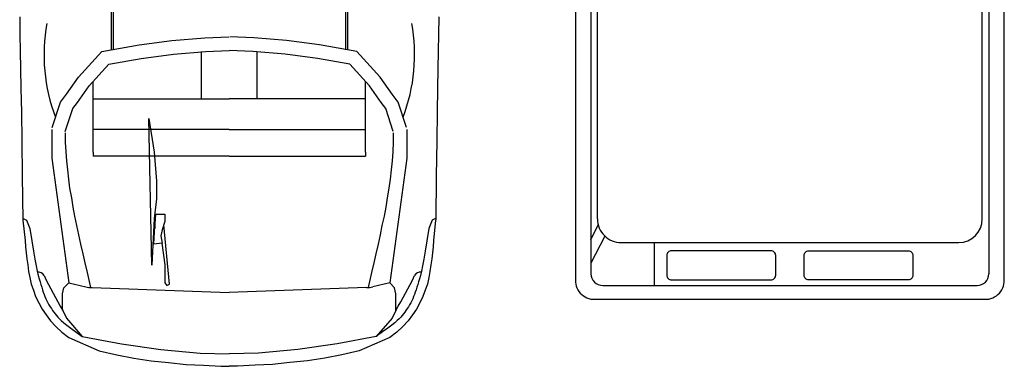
# Model space of a CAD drawing. Extents: x 0 to 17.9, y -16 to 0.
# Tile 2 of 4: x 6.1 to 10.3, y -15.8 to -14.3. Entities that reach past the tile are written whole.
import ezdxf

# ---------------------------------------------------------------- set-up
doc = ezdxf.new("R2010")
doc.units = 0
doc.header["$MEASUREMENT"] = 0
doc.layers.get('0').update_dxf_attribs({"linetype": 'CONTINUOUS'})

# ---------------------------------------------------------------- blocks, each defined once
blk = doc.blocks.new('A$C7FEA3C13')
for p, q in [((1.6869, 8.6036), (4.1391, 8.6036)), ((3.9064, 8.5757), (2.0459, 8.5757)), ((4.1891, 6.9644), (4.1891, 8.5536)), ((4.0064, 7.0423), (4.0064, 8.4757)), ((3.9064, 6.9423), (2.0459, 6.9423)), ((1.6869, 6.9144), (4.1391, 6.9144)), ((3.0477, 6.269), (3.1223, 6.2678)), ((3.1223, 6.2678), (3.1936, 6.2665)), ((3.1936, 6.2665), (3.2682, 6.2651)), ((3.2682, 6.2651), (3.3522, 6.2635)), ((3.3522, 6.2635), (3.4521, 6.2618)), ((3.4521, 6.2618), (3.574, 6.26)), ((3.574, 6.26), (3.7243, 6.258)), ((3.7243, 6.258), (3.9093, 6.2559)), ((3.9463, 6.2256), (3.9991, 6.2177)), ((3.9991, 6.2177), (4.0424, 6.2108)), ((4.0424, 6.2108), (4.0774, 6.2047)), ((4.0774, 6.2047), (4.1056, 6.1993)), ((4.1056, 6.1993), (4.128, 6.1945)), ((4.128, 6.1945), (4.1459, 6.1902)), ((4.1459, 6.1902), (4.1606, 6.1863)), ((4.1606, 6.1863), (4.1734, 6.1827)), ((4.1734, 6.1827), (4.1852, 6.1791)), ((4.1852, 6.1791), (4.1964, 6.1757)), ((4.1964, 6.1757), (4.207, 6.1723)), ((4.207, 6.1723), (4.217, 6.1689)), ((4.217, 6.1689), (4.2267, 6.1654)), ((4.2267, 6.1654), (4.236, 6.1617)), ((4.236, 6.1617), (4.2449, 6.1578)), ((4.2449, 6.1578), (4.2537, 6.1537)), ((4.2537, 6.1537), (4.2623, 6.1493)), ((4.2623, 6.1493), (4.2707, 6.1446)), ((4.2707, 6.1446), (4.2789, 6.1397)), ((4.2789, 6.1397), (4.2869, 6.1345)), ((4.2869, 6.1345), (4.2947, 6.1292)), ((4.2947, 6.1292), (4.3022, 6.1238)), ((4.3022, 6.1238), (4.3095, 6.1183)), ((4.3095, 6.1183), (4.3165, 6.1127)), ((4.3165, 6.1127), (4.3232, 6.107)), ((4.3232, 6.107), (4.3302, 6.1005)), ((4.3302, 6.1005), (4.338, 6.0925)), ((4.338, 6.0925), (4.3469, 6.0822)), ((4.3469, 6.0822), (4.3576, 6.0689)), ((4.3576, 6.0689), (4.3706, 6.0518)), ((4.3706, 6.0518), (4.3864, 6.0302)), ((4.3864, 6.0302), (4.4055, 6.0033)), ((3.6223, 5.957), (3.3223, 5.957)), ((3.526, 5.3792), (3.526, 5.957)), ((3.639, 5.5716), (3.639, 5.957)), ((3.639, 5.3792), (3.639, 5.5716)), ((3.3924, 5.4977), (3.1945, 5.4977)), ((3.526, 5.3792), (3.526, 4.8013)), ((3.639, 5.3792), (3.639, 5.1868)), ((3.3924, 5.2607), (3.1945, 5.2607)), ((3.639, 5.1868), (3.639, 4.8013)), ((3.6223, 4.8013), (3.3223, 4.8013)), ((4.3706, 4.7065), (4.3864, 4.7281)), ((4.3864, 4.7281), (4.4055, 4.755)), ((4.3469, 4.6761), (4.3576, 4.6894)), ((4.3576, 4.6894), (4.3706, 4.7065)), ((4.3022, 4.6345), (4.3095, 4.64)), ((4.3095, 4.64), (4.3165, 4.6456)), ((4.3165, 4.6456), (4.3232, 4.6513)), ((4.3232, 4.6513), (4.3302, 4.6578)), ((4.3302, 4.6578), (4.338, 4.6658)), ((4.338, 4.6658), (4.3469, 4.6761)), ((4.236, 4.5966), (4.2449, 4.6005)), ((4.2449, 4.6005), (4.2537, 4.6046)), ((4.2537, 4.6046), (4.2623, 4.609)), ((4.2623, 4.609), (4.2707, 4.6137)), ((4.2707, 4.6137), (4.2789, 4.6187)), ((4.2789, 4.6187), (4.2869, 4.6238)), ((4.2869, 4.6238), (4.2947, 4.6291)), ((4.2947, 4.6291), (4.3022, 4.6345)), ((4.0774, 4.5536), (4.1056, 4.559)), ((4.1056, 4.559), (4.128, 4.5638)), ((4.128, 4.5638), (4.1459, 4.5681)), ((4.1459, 4.5681), (4.1606, 4.572)), ((4.1606, 4.572), (4.1734, 4.5757)), ((4.1734, 4.5757), (4.1852, 4.5792)), ((4.1852, 4.5792), (4.1964, 4.5826)), ((4.1964, 4.5826), (4.207, 4.586)), ((4.207, 4.586), (4.217, 4.5895)), ((4.217, 4.5895), (4.2267, 4.593)), ((4.2267, 4.593), (4.236, 4.5966)), ((3.9463, 4.5328), (3.9991, 4.5406)), ((3.9991, 4.5406), (4.0424, 4.5476)), ((4.0424, 4.5476), (4.0774, 4.5536)), ((3.0477, 4.4893), (3.1223, 4.4905)), ((3.1223, 4.4905), (3.1936, 4.4918)), ((3.1936, 4.4918), (3.2682, 4.4932)), ((3.2682, 4.4932), (3.3522, 4.4948)), ((3.3522, 4.4948), (3.4521, 4.4965)), ((3.4521, 4.4965), (3.574, 4.4984)), ((3.574, 4.4984), (3.7243, 4.5003)), ((3.7243, 4.5003), (3.9093, 4.5025))]:
    blk.add_line(p, q)
at = {"linetype": 'CONTINUOUS'}
for p, q in [((3.9112, 6.2551), (3.9982, 6.2459)), ((3.9982, 6.2459), (4.0241, 6.2441)), ((4.0241, 6.2441), (4.05, 6.2422)), ((4.05, 6.2422), (4.0759, 6.2384)), ((4.0759, 6.2384), (4.1018, 6.2348)), ((4.1018, 6.2348), (4.1296, 6.2311)), ((4.1296, 6.2311), (4.1556, 6.2256)), ((4.1556, 6.2256), (4.1833, 6.2199)), ((4.1833, 6.2199), (4.2093, 6.2107)), ((4.2093, 6.2107), (4.2352, 6.2014)), ((4.2352, 6.2014), (4.263, 6.1885)), ((4.263, 6.1885), (4.2889, 6.1737)), ((4.2889, 6.1737), (4.3129, 6.157)), ((4.3129, 6.157), (4.3389, 6.1385)), ((3.526, 6.1329), (3.6482, 6.1329)), ((3.6482, 6.1329), (4.1778, 6.0607)), ((4.3389, 6.1385), (4.3629, 6.1162)), ((4.3629, 6.1162), (4.387, 6.0904)), ((4.1982, 6.0811), (4.1778, 6.0607)), ((4.224, 6.0867), (4.1982, 6.0811)), ((4.2935, 6.0867), (4.224, 6.0867)), ((4.2951, 6.0863), (4.3277, 6.07)), ((4.3277, 6.07), (4.4055, 6.0033)), ((4.387, 6.0904), (4.4092, 6.0607)), ((4.1778, 6.0607), (4.1944, 5.9889)), ((4.4092, 6.0607), (4.4666, 5.9311)), ((4.4055, 6.0033), (4.437, 5.8367)), ((3.6223, 5.957), (3.639, 5.957)), ((4.198, 5.9612), (4.2185, 5.3792)), ((4.4666, 5.9311), (4.4833, 5.8571)), ((4.4833, 5.8571), (4.4981, 5.7848)), ((4.437, 5.8367), (4.4611, 5.6701)), ((4.4981, 5.7848), (4.5092, 5.7108)), ((4.5092, 5.7108), (4.5166, 5.6367)), ((4.4611, 5.6701), (4.4759, 5.5034)), ((4.5166, 5.6367), (4.524, 5.5627)), ((4.524, 5.5627), (4.5278, 5.4886)), ((4.4759, 5.5034), (4.4787, 5.3792)), ((4.5278, 5.4886), (4.5314, 5.4146)), ((4.5314, 5.4146), (4.5323, 5.3792)), ((4.198, 4.7971), (4.2185, 5.3792)), ((4.4759, 5.2549), (4.4787, 5.3792)), ((4.5314, 5.3437), (4.5323, 5.3792)), ((4.5278, 5.2698), (4.5314, 5.3437)), ((4.524, 5.1957), (4.5278, 5.2698)), ((4.4611, 5.0882), (4.4759, 5.2549)), ((4.5166, 5.1216), (4.524, 5.1957)), ((4.5092, 5.0475), (4.5166, 5.1216)), ((4.437, 4.9217), (4.4611, 5.0882)), ((4.4981, 4.9735), (4.5092, 5.0475)), ((4.4833, 4.9013), (4.4981, 4.9735)), ((4.4055, 4.755), (4.437, 4.9217)), ((4.4666, 4.8272), (4.4833, 4.9013)), ((4.4092, 4.6976), (4.4666, 4.8272)), ((3.6223, 4.8013), (3.639, 4.8013)), ((4.1778, 4.6976), (4.1944, 4.7695)), ((4.3277, 4.6883), (4.4055, 4.755)), ((3.6482, 4.6254), (4.1778, 4.6976)), ((4.1982, 4.6772), (4.1778, 4.6976)), ((4.2951, 4.672), (4.3277, 4.6883)), ((4.387, 4.6679), (4.4092, 4.6976)), ((4.224, 4.6717), (4.1982, 4.6772)), ((4.2935, 4.6717), (4.224, 4.6717)), ((4.3389, 4.6199), (4.3629, 4.6421)), ((4.3629, 4.6421), (4.387, 4.6679)), ((3.526, 4.6254), (3.6482, 4.6254)), ((4.2889, 4.5847), (4.3129, 4.6013)), ((4.3129, 4.6013), (4.3389, 4.6199)), ((4.2093, 4.5476), (4.2352, 4.5569)), ((4.2352, 4.5569), (4.263, 4.5699)), ((4.263, 4.5699), (4.2889, 4.5847)), ((4.0241, 4.5143), (4.05, 4.5162)), ((4.05, 4.5162), (4.0759, 4.5199)), ((4.0759, 4.5199), (4.1018, 4.5235)), ((4.1018, 4.5235), (4.1296, 4.5272)), ((4.1296, 4.5272), (4.1556, 4.5328)), ((4.1556, 4.5328), (4.1833, 4.5384)), ((4.1833, 4.5384), (4.2093, 4.5476)), ((3.9112, 4.5032), (3.9982, 4.5124)), ((3.9982, 4.5124), (4.0241, 4.5143))]:
    blk.add_line(p, q, dxfattribs=at)
blk.add_lwpolyline([(2.6926, 6.8493), (4.1568, 6.8493, 0.468554), (4.2475, 6.9317), (4.2475, 8.5863, 0.468554), (4.1568, 8.6687), (2.6926, 8.6687)], format="xyb")
for points in [[(4.1447, 8.2815, -0.414214), (4.1647, 8.2615), (4.1647, 7.8391, -0.414214), (4.1447, 7.8191), (4.0615, 7.8191, -0.414214), (4.0415, 7.8391), (4.0415, 8.2615, -0.414214), (4.0615, 8.2815)], [(4.1447, 7.2364, 0.414214), (4.1647, 7.2564), (4.1647, 7.6789, 0.414214), (4.1447, 7.6989), (4.0615, 7.6989, 0.414214), (4.0415, 7.6789), (4.0415, 7.2564, 0.414214), (4.0615, 7.2364)]]:
    blk.add_lwpolyline(points, format="xyb", close=True)
for points in [[(4.0064, 7.1834), (4.1891, 7.1834)], [(3.9264, 6.9144), (3.9944, 6.9144), (3.9313, 6.9454)], [(3.9792, 6.9737), (4.0937, 6.9144)], [(2.231, 5.8997), (2.3229, 5.8951), (2.4234, 5.8912), (2.5328, 5.8878), (2.6511, 5.8851), (2.7786, 5.883), (2.9153, 5.8814), (3.0615, 5.8805), (3.1875, 5.8803)], [(2.2306, 5.8919), (2.3226, 5.8874), (2.4232, 5.8834), (2.5326, 5.8801), (2.651, 5.8773), (2.7785, 5.8752), (2.9153, 5.8737), (3.0615, 5.8728), (3.1874, 5.8725)], [(2.2306, 4.8664), (2.3226, 4.871), (2.4232, 4.8749), (2.5326, 4.8783), (2.651, 4.881), (2.7785, 4.8831), (2.9153, 4.8846), (3.0615, 4.8856), (3.1874, 4.8858)], [(2.231, 4.8587), (2.3229, 4.8632), (2.4234, 4.8672), (2.5328, 4.8705), (2.6511, 4.8732), (2.7786, 4.8754), (2.9153, 4.8769), (3.0615, 4.8778), (3.1875, 4.878)]]:
    blk.add_lwpolyline(points)
for points in [[(3.9056, 6.2551), (3.9056, 6.2514), (3.9112, 6.2403), (3.9463, 6.2256)], [(3.5175, 6.1309), (3.4095, 6.0962), (3.3764, 6.0703), (3.3045, 6.0192), (3.1945, 5.9202), (3.1667, 5.7623), (3.1479, 5.6226), (3.1365, 5.4828), (3.1325, 5.3815)], [(3.5353, 6.0755), (3.4371, 6.044), (3.4112, 6.0237), (3.3409, 5.9737), (3.2483, 5.8904), (3.2242, 5.7534), (3.2057, 5.6164), (3.1946, 5.4793), (3.1906, 5.3792)], [(3.5408, 6.0755), (3.5797, 6.0755), (3.6205, 6.0737), (3.6593, 6.07), (3.6982, 6.0663), (3.7371, 6.0625), (3.776, 6.057), (3.8167, 6.0496), (3.8556, 6.044), (3.8945, 6.0367), (3.9334, 6.0274), (3.9741, 6.02), (4.013, 6.0107), (4.0538, 6.0015), (4.0926, 5.9922), (4.1333, 5.983), (4.1976, 5.9684)], [(3.3964, 5.957), (3.3964, 5.3792)], [(3.5175, 4.6274), (3.4095, 4.6621), (3.3764, 4.688), (3.3045, 4.7391), (3.1945, 4.8382), (3.1667, 4.996), (3.1479, 5.1357), (3.1365, 5.2755), (3.1325, 5.3768)], [(3.5353, 4.6828), (3.4371, 4.7143), (3.4112, 4.7346), (3.3409, 4.7846), (3.2483, 4.868), (3.2242, 5.005), (3.2057, 5.142), (3.1946, 5.279), (3.1906, 5.3792)], [(3.3964, 4.8013), (3.3964, 5.3792)], [(3.9371, 5.0624), (3.9463, 5.0624), (3.8852, 5.0679), (3.8852, 5.1049), (3.9167, 5.1049), (3.9519, 5.0939), (3.9778, 5.0882), (4.0093, 5.0939), (4.013, 5.0587), (3.9371, 5.0624)], [(4.0094, 5.0934), (4.1018, 5.1049), (4.1778, 5.1049), (4.1889, 5.1142), (4.1833, 5.1253), (3.9306, 5.1006)], [(3.5408, 4.6828), (3.5797, 4.6828), (3.6205, 4.6846), (3.6593, 4.6883), (3.6982, 4.6921), (3.7371, 4.6958), (3.776, 4.7013), (3.8167, 4.7087), (3.8556, 4.7143), (3.8945, 4.7216), (3.9334, 4.7309), (3.9741, 4.7383), (4.013, 4.7476), (4.0538, 4.7568), (4.0926, 4.7661), (4.1333, 4.7754), (4.1976, 4.79)], [(3.9056, 4.5032), (3.9056, 4.5069), (3.9112, 4.518), (3.9463, 4.5328)]]:
    blk.add_lwpolyline(points, dxfattribs=at)
blk.add_lwpolyline([(3.48, 5.037), (3.6228, 5.0597), (3.746, 5.0694), (3.8207, 5.0694), (3.905, 5.0597), (4.1029, 5.0499)], close=True)
for centre, radius, start, end in [((3.9064, 8.4757), 0.1, 0, 90), ((4.1391, 8.5536), 0.05, 0, 90), ((3.9064, 7.0423), 0.1, 270, 0), ((4.1391, 6.9644), 0.05, 270, 0), ((4.1587, 6.1895), 0.0265, 169.4855, 243.6756), ((3.2082, 5.4197), 0.7461, 69.1407, 100.2504), ((3.0102, 3.8681), 2.5635, 59.9162, 63.6756), ((3.2082, 5.3386), 0.7461, 259.7496, 290.8593), ((3.0102, 6.8902), 2.5635, 296.3244, 300.0838), ((4.1587, 4.5688), 0.0265, 116.3244, 190.5145)]:
    blk.add_arc(centre, radius, start, end)
for centre, radius, start, end in [((4.2935, 6.083), 0.00364, 63.4349, 90), ((4.0524, 5.9561), 0.1457, 2.0156, 13.0115), ((4.0524, 4.8023), 0.1457, 346.9885, 357.9844), ((4.2935, 4.6753), 0.00364, 270, 296.5651)]:
    blk.add_arc(centre, radius, start, end, dxfattribs=at)

msp = doc.modelspace()

# ---------------------------------------------------------------- block references
at = {"rotation": 270}
msp.add_blockref('A$C7FEA3C13', (1.6567, -11.2488), dxfattribs=at)

doc.saveas('drawing.dxf')
